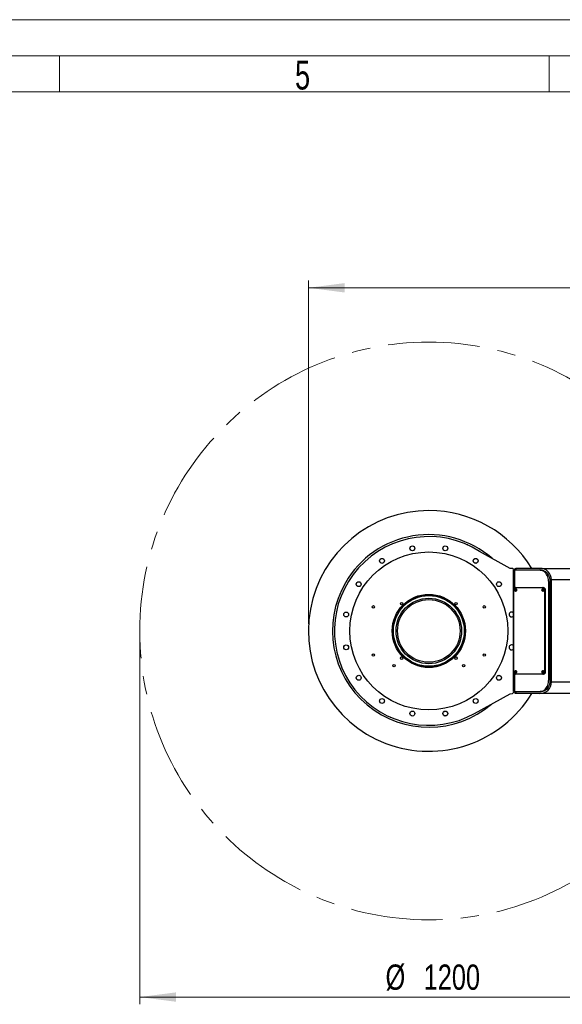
# Model space of a CAD drawing. Header units: millimetres. Extents: x 36 to 589, y 6 to 414.
# Tile 47 of 58: x 307 to 382, y 278 to 414. Entities that reach past the tile are written whole.
import ezdxf

# ---------------------------------------------------------------- set-up
doc = ezdxf.new("R2010")
doc.units = ezdxf.units.MM
doc.linetypes.add('CENTERX2', pattern=[20.32, 12.7, -2.54, 2.54, -2.54])
doc.styles.add('SLDTEXTSTYLE0', font='TXT', dxfattribs={"width": 0.7})
doc.styles.add('SLDTEXTSTYLE1', font='TXT', dxfattribs={"width": 0.75})
doc.dimstyles.new('SLDDIMSTYLE0', dxfattribs={"dimtxt": 3.5, "dimasz": 5, "dimexe": 0, "dimexo": 0.0625, "dimgap": 0.875, "dimtad": 1, "dimlfac": 15, "dimrnd": 1e-09, "dimzin": 12, "dimdsep": 46, "dimtxsty": 'SLDTEXTSTYLE1', "dimsah": 1, "dimcen": 0.09, "dimadec": 0, "dimazin": 0, "dimtfac": 1, "dimtofl": 0, "dimtmove": 0, "dimatfit": 3, "dimfxl": 0, "dimtolj": 1, "dimtzin": 12, "dimarcsym": 0})
doc.dimstyles.new('SLDDIMSTYLE4', dxfattribs={"dimtxt": 3.5, "dimasz": 5, "dimexe": 0, "dimexo": 0.0625, "dimgap": 0.875, "dimtad": 0, "dimtih": 1, "dimtoh": 1, "dimlfac": 15, "dimrnd": 1e-09, "dimzin": 12, "dimdsep": 46, "dimtxsty": 'SLDTEXTSTYLE1', "dimsah": 1, "dimcen": 0.09, "dimadec": 0, "dimazin": 0, "dimtfac": 1, "dimtofl": 0, "dimtmove": 0, "dimatfit": 3, "dimfxl": 0, "dimtolj": 1, "dimtzin": 12, "dimarcsym": 0})

# ---------------------------------------------------------------- blocks, each defined once
blk = doc.blocks.new('*D9')
at = {"color": 7, "linetype": 'Continuous', "lineweight": 0}
for p, q in [((323.59, 328.85), (323.59, 278.15)), ((403.59, 328.85), (403.59, 278.15)), ((323.59, 279.15), (403.59, 279.15))]:
    blk.add_line(p, q, dxfattribs=at)
for points in [[(323.59, 279.15), (328.59, 278.5), (328.59, 279.8)], [(403.59, 279.15), (398.59, 279.8), (398.59, 278.5)]]:
    blk.add_solid(points, dxfattribs=at)
at = {"color": 7, "linetype": 'Continuous', "lineweight": 0, "char_height": 3.5, "attachment_point": 1, "style": 'SLDTEXTSTYLE1'}
for s, insert in [('%%c', (357.6, 283.66)), ('1200', (362.87, 283.66))]:
    blk.add_mtext(s, dxfattribs=dict(at, insert=insert))
blk = doc.blocks.new('*D10')
at = {"color": 7, "linetype": 'Continuous', "lineweight": 0}
for p, q in [((346.93, 330.85), (346.93, 378.37)), ((525.33, 330.85), (525.33, 378.37)), ((346.93, 377.37), (525.33, 377.37))]:
    blk.add_line(p, q, dxfattribs=at)
for centre, start, end in [((432.84, 380.15), 153.4349, 206.5651), ((435.25, 380.15), 333.4349, 26.5651)]:
    blk.add_arc(centre, 6.21, start, end, dxfattribs=at)
for points in [[(346.93, 377.37), (351.93, 376.72), (351.93, 378.02)], [(525.33, 377.37), (520.33, 378.02), (520.33, 376.72)]]:
    blk.add_solid(points, dxfattribs=at)
at = {"color": 7, "linetype": 'Continuous', "lineweight": 0, "insert": (428.87, 381.88), "char_height": 3.5, "attachment_point": 1, "style": 'SLDTEXTSTYLE1'}
blk.add_mtext('2676', dxfattribs=at)

msp = doc.modelspace()

# ---------------------------------------------------------------- linework, layer by layer
at = {"color": 7, "linetype": 'Continuous', "lineweight": 15}
msp.add_line((36.5, 414.5), (588.5, 414.5), dxfattribs=at)
at = {"color": 1, "linetype": 'Continuous', "lineweight": 0}
for p, q in [((41.5, 409.5), (583.5, 409.5)), ((312.5, 409.5), (312.5, 404.5)), ((380.25, 409.5), (380.25, 404.5)), ((46.5, 404.5), (578.5, 404.5))]:
    msp.add_line(p, q, dxfattribs=at)
at = {"color": 7, "linetype": 'Continuous', "lineweight": 30}
for p, q in [((374.8590123, 338.5191534), (370.6140132, 340.8721978)), ((375.1590144, 338.5191534), (374.8590123, 338.5191534)), ((375.4256816, 338.2524862), (375.1590144, 338.5191534)), ((375.292346, 321.4524879), (375.292346, 338.2524862)), ((375.292346, 338.2524862), (375.4485578, 338.2524862)), ((379.0002675, 338.2524862), (375.4485578, 338.2524862)), ((375.4485578, 338.2524862), (375.4485578, 335.7670202)), ((375.5590132, 338.2524862), (375.5590132, 338.5191534)), ((375.5590132, 338.5191534), (375.6371191, 338.5191534)), ((378.9590131, 338.5191534), (375.6371191, 338.5191534)), ((375.6371191, 338.5191534), (375.6371191, 338.2524862)), ((378.9590131, 338.5191534), (413.3923482, 338.5191534)), ((379.0002675, 338.2524862), (379.1888288, 338.2524862)), ((380.5590124, 322.78582), (380.5590124, 336.9191541)), ((413.792347, 336.9191541), (380.5590124, 336.9191541)), ((375.3704519, 324.1858218), (375.3704519, 335.5191563)), ((375.6061565, 335.8524893), (379.3773901, 335.8524893)), ((379.3773901, 335.8524893), (379.4716727, 335.8524893)), ((379.6130946, 335.5191563), (379.6130946, 324.1858218)), ((379.7073733, 335.5191563), (379.6130946, 335.5191563)), ((379.7073733, 335.5191563), (379.7073733, 324.1858218)), ((380.1787785, 323.119153), (380.1787785, 336.5858211)), ((380.3673398, 336.5858211), (380.1787785, 336.5858211)), ((380.3673398, 323.119153), (380.3673398, 336.5858211)), ((375.4485578, 323.9379539), (375.4485578, 321.4524879)), ((379.3773901, 323.8524888), (375.6061565, 323.8524888)), ((379.4716727, 323.8524888), (379.3773901, 323.8524888)), ((379.6130946, 324.1858218), (379.7073733, 324.1858218)), ((380.1787785, 323.119153), (380.3673398, 323.119153)), ((380.5590124, 322.78582), (413.792347, 322.78582)), ((369.9271928, 318.424123), (374.8590123, 321.1578781)), ((374.8590123, 321.1578781), (375.1590144, 321.1858207)), ((375.1590144, 321.1858207), (375.4256816, 321.4524879)), ((375.4485578, 321.4524879), (375.292346, 321.4524879)), ((375.4485578, 321.4524879), (379.0002675, 321.4524879)), ((375.5590132, 321.1858207), (375.5590132, 321.4524879)), ((375.6371191, 321.1858207), (375.5590132, 321.1858207)), ((375.6371191, 321.4524879), (375.6371191, 321.1858207)), ((378.9590131, 321.1858207), (375.6371191, 321.1858207)), ((413.3923482, 321.1858207), (378.9590131, 321.1858207)), ((379.1888288, 321.4524879), (379.0002675, 321.4524879))]:
    msp.add_line(p, q, dxfattribs=at)
at = {"color": 7, "linetype": 'Continuous', "lineweight": 30, "flags": 128}
for points in [[(380.1787785, 336.5858211), (380.1701875, 336.7867166), (380.1445336, 336.9846795), (380.1021945, 337.176829), (380.0437859, 337.3603596), (379.9701622, 337.5325972), (379.8823964, 337.6910264), (379.7817639, 337.8333384), (379.6697389, 337.9574591), (379.5479507, 338.0615805), (379.4181715, 338.1441806), (379.2823047, 338.2040594), (379.1423213, 338.2403348), (379.0002675, 338.2524862)], [(379.1888288, 338.2524862), (379.3308825, 338.2403348), (379.470866, 338.2040594), (379.6067368, 338.1441806), (379.736512, 338.0615805), (379.8583002, 337.9574591), (379.9703251, 337.8333384), (380.0709576, 337.6910264), (380.1587235, 337.5325972), (380.2323472, 337.3603596), (380.2907557, 337.176829), (380.3330949, 336.9846795), (380.3587487, 336.7867166), (380.3673398, 336.5858211)], [(375.6061565, 335.8524893), (375.5601695, 335.8460838), (375.5159548, 335.8271136), (375.4752051, 335.7963099), (375.43949, 335.7548569), (375.4101764, 335.7043439), (375.3883929, 335.6467142), (375.3749819, 335.5841849), (375.3704519, 335.5191563)], [(375.4765204, 335.5191563), (375.4852743, 335.585381), (375.510352, 335.642665), (375.5483718, 335.6832677), (375.5941919, 335.7017054), (375.6416332, 335.6954907), (375.6842783, 335.6654579), (375.7163734, 335.6156681), (375.7335833, 335.5528408), (375.7335833, 335.4854677), (375.7163734, 335.4226405), (375.6842783, 335.3728507), (375.6416332, 335.3428179), (375.5941919, 335.3366031), (375.5483718, 335.3550408), (375.510352, 335.3956435), (375.4852743, 335.4529276), (375.4765204, 335.5191563)], [(375.6904494, 335.6584404), (375.6625504, 335.6484984), (375.6304355, 335.6181477), (375.6089778, 335.5727289), (375.6014398, 335.5191563), (375.6089778, 335.4655796), (375.6304355, 335.4201609), (375.6625504, 335.3898102), (375.6904494, 335.3798682)], [(379.2477539, 335.5191563), (379.2565079, 335.585381), (379.2815895, 335.642665), (379.3196053, 335.6832677), (379.3654294, 335.7017054), (379.4128667, 335.6954907), (379.4555158, 335.6654579), (379.487611, 335.6156681), (379.5048208, 335.5528408), (379.5048208, 335.4854677), (379.487611, 335.4226405), (379.4555158, 335.3728507), (379.4128667, 335.3428179), (379.3654294, 335.3366031), (379.3196053, 335.3550408), (379.2815895, 335.3956435), (379.2565079, 335.4529276), (379.2477539, 335.5191563)], [(379.4616829, 335.6584404), (379.433788, 335.6484984), (379.401673, 335.6181477), (379.3802113, 335.5727289), (379.3726773, 335.5191563), (379.3802113, 335.4655796), (379.401673, 335.4201609), (379.433788, 335.3898102), (379.4616829, 335.3798682)], [(379.6130946, 335.5191563), (379.6085647, 335.5841849), (379.5951497, 335.6467142), (379.5733701, 335.7043439), (379.5440566, 335.7548569), (379.5083415, 335.7963099), (379.4675917, 335.8271136), (379.423373, 335.8460838), (379.3773901, 335.8524893)], [(379.4716727, 335.8524893), (379.5176557, 335.8460838), (379.5618704, 335.8271136), (379.6026201, 335.7963099), (379.6383392, 335.7548569), (379.6676528, 335.7043439), (379.6894323, 335.6467142), (379.7028433, 335.5841849), (379.7073733, 335.5191563)], [(375.3704519, 324.1858218), (375.3749819, 324.1207892), (375.3883929, 324.0582599), (375.4101764, 324.0006302), (375.43949, 323.9501173), (375.4752051, 323.9086642), (375.5159548, 323.8778605), (375.5601695, 323.8588943), (375.6061565, 323.8524888)], [(375.4765204, 324.1858218), (375.4852743, 324.2520505), (375.510352, 324.3093306), (375.5483718, 324.3499333), (375.5941919, 324.368371), (375.6416332, 324.3621562), (375.6842783, 324.3321234), (375.7163734, 324.2823337), (375.7335833, 324.2195104), (375.7335833, 324.1521333), (375.7163734, 324.08931), (375.6842783, 324.0395163), (375.6416332, 324.0094875), (375.5941919, 324.0032687), (375.5483718, 324.0217064), (375.510352, 324.0623091), (375.4852743, 324.1195931), (375.4765204, 324.1858218)], [(375.6904494, 324.325106), (375.6625504, 324.3151639), (375.6304355, 324.2848172), (375.6089778, 324.2393985), (375.6014398, 324.1858218), (375.6089778, 324.1322452), (375.6304355, 324.0868265), (375.6625504, 324.0564798), (375.6904494, 324.0465337)], [(379.2477539, 324.1858218), (379.2565079, 324.2520505), (379.2815895, 324.3093306), (379.3196053, 324.3499333), (379.3654294, 324.368371), (379.4128667, 324.3621562), (379.4555158, 324.3321234), (379.487611, 324.2823337), (379.5048208, 324.2195104), (379.5048208, 324.1521333), (379.487611, 324.08931), (379.4555158, 324.0395163), (379.4128667, 324.0094875), (379.3654294, 324.0032687), (379.3196053, 324.0217064), (379.2815895, 324.0623091), (379.2565079, 324.1195931), (379.2477539, 324.1858218)], [(379.4616829, 324.325106), (379.433788, 324.3151639), (379.401673, 324.2848172), (379.3802113, 324.2393985), (379.3726773, 324.1858218), (379.3802113, 324.1322452), (379.401673, 324.0868265), (379.433788, 324.0564798), (379.4616829, 324.0465337)], [(379.3773901, 323.8524888), (379.423373, 323.8588943), (379.4675917, 323.8778605), (379.5083415, 323.9086642), (379.5440566, 323.9501173), (379.5733701, 324.0006302), (379.5951497, 324.0582599), (379.6085647, 324.1207892), (379.6130946, 324.1858218)], [(379.7073733, 324.1858218), (379.7028433, 324.1207892), (379.6894323, 324.0582599), (379.6676528, 324.0006302), (379.6383392, 323.9501173), (379.6026201, 323.9086642), (379.5618704, 323.8778605), (379.5176557, 323.8588943), (379.4716727, 323.8524888)], [(379.0002675, 321.4524879), (379.1423213, 321.4646393), (379.2823047, 321.5009187), (379.4181715, 321.5607935), (379.5479507, 321.6433937), (379.6697389, 321.747515), (379.7817639, 321.8716357), (379.8823964, 322.0139518), (379.9701622, 322.1723809), (380.0437859, 322.3446145), (380.1021945, 322.5281451), (380.1445336, 322.7202946), (380.1701875, 322.9182615), (380.1787785, 323.119153)], [(380.3673398, 323.119153), (380.3587487, 322.9182615), (380.3330949, 322.7202946), (380.2907557, 322.5281451), (380.2323472, 322.3446145), (380.1587235, 322.1723809), (380.0709576, 322.0139518), (379.9703251, 321.8716357), (379.8583002, 321.747515), (379.736512, 321.6433937), (379.6067368, 321.5607935), (379.470866, 321.5009187), (379.3308825, 321.4646393), (379.1888288, 321.4524879)]]:
    msp.add_lwpolyline(points, dxfattribs=at)
at = {"color": 7, "linetype": 'CENTERX2', "lineweight": 0}
msp.add_circle((363.5923476, 329.8524878), 40, dxfattribs=at)
at = {"color": 7, "linetype": 'Continuous', "lineweight": 30}
for centre, radius in [((361.3162938, 341.2949828), 0.34), ((361.3162938, 341.2949828), 0.3333333), ((365.8684013, 341.2949828), 0.34), ((363.5923476, 329.8524878), 10.9333333), ((357.1106949, 339.5529666), 0.34), ((370.0740003, 339.5529666), 0.34), ((370.0740003, 339.5529666), 0.3333333), ((353.8918688, 336.3341406), 0.34), ((353.8918688, 336.3341406), 0.3333333), ((373.2928264, 336.3341406), 0.34), ((363.5923476, 329.8524878), 5.0666667), ((363.5923476, 329.8524878), 4.9333333), ((363.5923476, 329.8524878), 4.8990188), ((363.5923476, 329.8524878), 4.5333333), ((363.5923476, 329.8524878), 4.3333333), ((355.9256809, 333.1858212), 0.1666667), ((359.8211114, 333.623724), 0.1666667), ((367.3635837, 333.623724), 0.1666667), ((371.2590142, 333.1858212), 0.1666667), ((352.1498526, 332.1285416), 0.34), ((352.1498526, 327.5764341), 0.34), ((352.1498526, 327.5764341), 0.3333333), ((355.9256809, 326.5191545), 0.1666667), ((359.8211114, 326.0812517), 0.1666667), ((367.3635837, 326.0812517), 0.1666667), ((371.2590142, 326.5191545), 0.1666667), ((358.7840215, 325.0441617), 0.1666667), ((368.4006737, 325.0441617), 0.1666667), ((353.8918688, 323.3708351), 0.34), ((373.2928264, 323.3708351), 0.34), ((373.2928264, 323.3708351), 0.3333333), ((357.1106949, 320.152009), 0.34), ((357.1106949, 320.152009), 0.3333333), ((370.0740003, 320.152009), 0.34), ((361.3162938, 318.4099929), 0.34), ((365.8684013, 318.4099929), 0.34), ((365.8684013, 318.4099929), 0.3333333)]:
    msp.add_circle(centre, radius, dxfattribs=at)
for centre, radius, start, end in [((363.5923476, 329.8524878), 16.6666667, 90, 328.667748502), ((363.5923476, 329.8524878), 16.6666667, 31.332251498, 90), ((363.5923476, 329.8524878), 13.0666667, 57.495058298, 299), ((363.5923476, 329.8524878), 13.3333333, 49.005330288, 150), ((368.8709804, 341.6620147), 0.14, 45.267762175, 86.564776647), ((378.9590142, 336.9191545), 1.6, 0, 90), ((363.5923476, 329.8524878), 13.3333333, 150, 310.478340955), ((375.7563779, 335.5034835), 0.1862396, 175.172633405, 236.393084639), ((375.7563773, 335.5348257), 0.1862386, 123.606868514, 184.826369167), ((379.5276286, 335.5034875), 0.1862523, 175.174180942, 236.389375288), ((379.527628, 335.5348218), 0.1862514, 123.610577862, 184.824821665), ((375.0348425, 332.1285416), 0.34, 40.767302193, 319.232697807), ((375.0348425, 332.1285416), 0.3333333, 90, 320.580290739), ((375.0348425, 332.1285416), 0.3333333, 39.419709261, 90), ((375.0348425, 327.5764341), 0.34, 40.767302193, 319.232697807), ((375.7563779, 324.1701491), 0.1862396, 175.172633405, 236.393084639), ((375.7564083, 324.2014799), 0.1862686, 123.612200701, 184.822081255), ((379.5276077, 324.1701453), 0.1862321, 175.171274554, 236.39444349), ((379.527638, 324.2014837), 0.1862611, 123.610842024, 184.823439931), ((378.9590142, 322.7858212), 1.6, 270, 360), ((356.0043137, 319.3762943), 0.14, 213.435223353, 254.732237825), ((358.3137148, 318.042961), 0.14, 225.267762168, 266.564776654)]:
    msp.add_arc(centre, radius, start, end, dxfattribs=at)

# ---------------------------------------------------------------- texts
at = {"color": 1, "linetype": 'Continuous', "lineweight": 0, "insert": (345.0813764, 408.8328215), "char_height": 4, "attachment_point": 1, "style": 'SLDTEXTSTYLE0'}
msp.add_mtext('5', dxfattribs=at)

# ---------------------------------------------------------------- dimensions: what is measured, and where the dimension line sits
at = {"color": 7, "linetype": 'Continuous', "lineweight": 0}
dim = msp.add_linear_dim(base=(525.3256809, 377.3712988), p1=(346.9256809, 329.8524878), p2=(525.3256809, 329.8524878), angle=0, text='(<>)', dimstyle='SLDDIMSTYLE0', dxfattribs=at)
dim.commit()
dim.dimension.update_dxf_attribs({"geometry": '*D10', "text_midpoint": (434.0447045, 377.3712988), "dimtype": 160})
dim = msp.add_linear_dim(base=(403.5923476, 279.1471492), p1=(323.5923476, 329.8524878), p2=(403.5923476, 329.8524878), text='%%c<>', dimstyle='SLDDIMSTYLE4', dxfattribs=at)
dim.commit()
dim.dimension.update_dxf_attribs({"geometry": '*D9', "text_midpoint": (365.408294, 279.1471492), "dimtype": 160})

doc.saveas('drawing.dxf')
